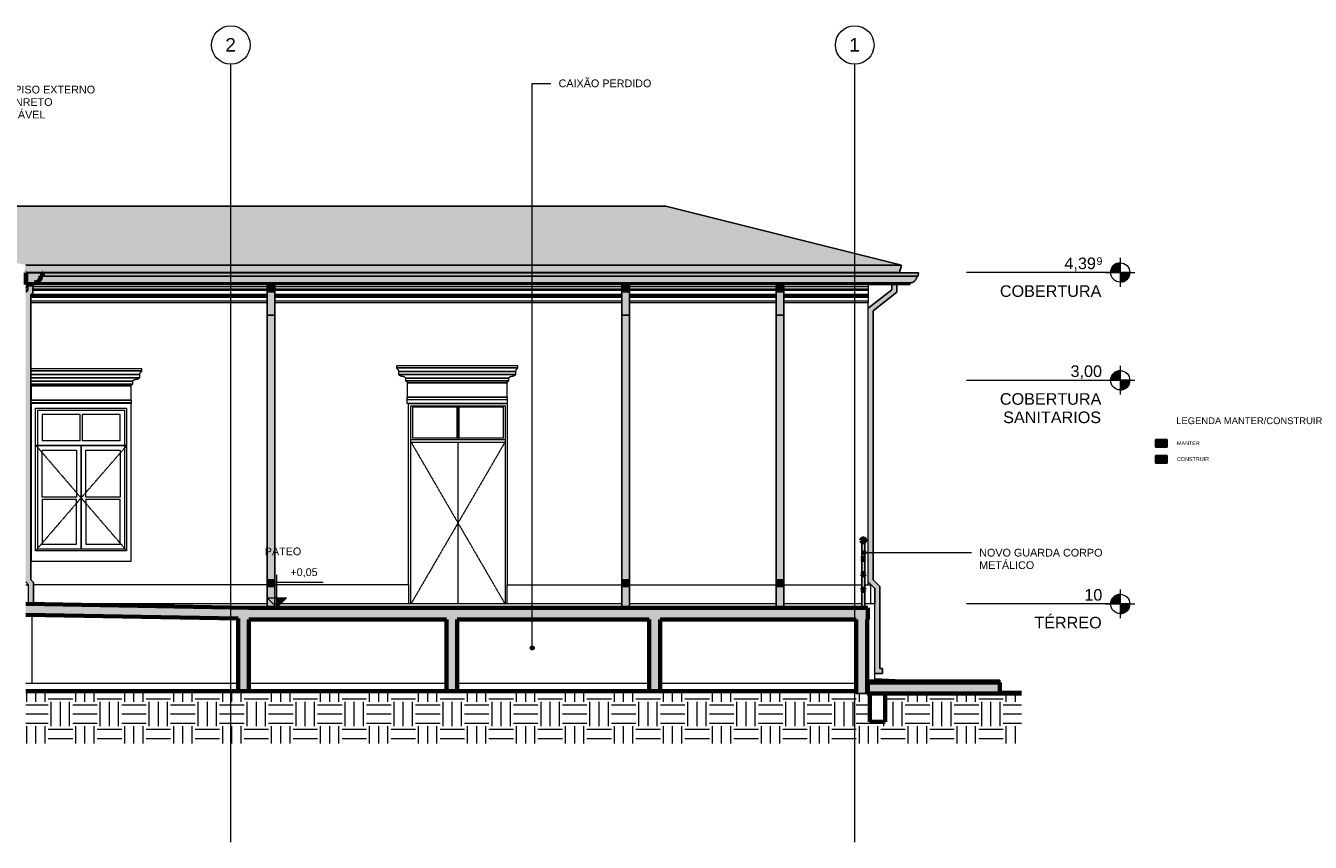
# Model space of a CAD drawing. Header units: millimetres. Extents: x -31894 to 53578, y -2162 to 8674.
# Tile 31 of 31: x 36921 to 53578, y -2061 to 8528. Entities that reach past the tile are written whole.
import ezdxf

# ---------------------------------------------------------------- set-up
doc = ezdxf.new("R2010")
doc.units = ezdxf.units.MM
doc.linetypes.add('_Tracejado pequeno', pattern=[2.25, 1.5, -0.75])
doc.linetypes.add('_Traço - ponto', pattern=[16, 12, -2, 0, -2])
for name, color, linetype, lineweight in [('A-DETL', 90, 'Continuous', 25), ('A-DETL-GENF', 92, 'Continuous', 25), ('A-DOOR', 31, 'Continuous', 18), ('A-DOOR-HDLN', 31, '_Tracejado pequeno', 18), ('A-FLOR', 192, 'Continuous', 18), ('A-FLOR-HRAL', 11, 'Continuous', 25), ('A-FLOR-LEVL', 51, 'Continuous', 9), ('A-FLOR-PATT', 8, 'Continuous', 25), ('A-GENM', 13, 'Continuous', 18), ('A-GLAZ', 151, 'Continuous', 18), ('A-GLAZ-CWMG', 51, 'Continuous', 18), ('A-GLAZ-HDLN', 1, '_Tracejado pequeno', 18), ('A-ROOF', 132, 'Continuous', 25), ('A-ROOF-MCUT', 132, 'Continuous', 25), ('A-ROOF-OTLN', 132, 'Continuous', 18), ('A-ROOF-PATT', 132, 'Continuous', 25), ('A-WALL', 113, 'Continuous', 18), ('A-WALL-PATT', 111, 'Continuous', 70), ('G-ANNO-DIMS', 111, 'Continuous', 9), ('G-ANNO-TEXT', 231, 'Continuous', 9), ('S-GRID', 1, 'Continuous', 9), ('S-GRID-IDEN', 1, 'Continuous', 9)]:
    doc.layers.add(name, color=color, linetype=linetype, lineweight=lineweight)
doc.styles.add('Arial', font='arial.ttf', dxfattribs={"height": 150})
doc.styles.add('Arial_1', font='arial.ttf', dxfattribs={"height": 97.483633})
doc.styles.add('Arial_2', font='arial.ttf', dxfattribs={"height": 175})
doc.styles.add('Arial_3', font='arial.ttf', dxfattribs={"height": 100})
doc.styles.add('Arial_4', font='arial.ttf', dxfattribs={"height": 50})
doc.styles.add('Arial_B', font='txt', dxfattribs={"height": 87.5})
pattern_1 = [(0, (31815.66, 3294.04), (317.5, 317.5), [317.5, -317.5]), (0, (31815.66, 3413.1), (317.5, 317.5), [317.5, -317.5]), (0, (31815.66, 3532.16), (317.5, 317.5), [317.5, -317.5]), (90, (31855.35, 3571.85), (-317.5, 317.5), [317.5, -317.5]), (90, (31974.4, 3571.85), (-317.5, 317.5), [317.5, -317.5]), (90, (32093.48, 3571.85), (-317.5, 317.5), [317.5, -317.5])]

# ---------------------------------------------------------------- blocks, each defined once
blk = doc.blocks.new('porta dupla - P01 - 1_28 x 2_60 m-4336729-CORTE B - MANTER _ CONSTRUIR')
at = {"layer": 'A-DOOR'}
for p, q in [((24141, 1030), (24141, 3600)), ((24141, 3600), (25361, 3600)), ((24161, 3580), (24161, 3180)), ((24741, 3580), (24161, 3580)), ((24741, 3180), (24741, 3580)), ((24751, 3600), (24751, 3160)), ((24751, 3600), (24751, 3160)), ((25341, 3580), (24761, 3580)), ((24761, 3580), (24761, 3180)), ((25341, 3180), (25341, 3580)), ((25361, 3600), (25361, 1030)), ((24741, 3180), (24161, 3180)), ((25341, 3180), (24761, 3180)), ((25361, 3160), (24141, 3160)), ((24141, 3130), (25361, 3130)), ((24751, 3130), (24751, 1030)), ((24751, 3130), (24751, 1030))]:
    blk.add_line(p, q, dxfattribs=at)
at = {"layer": 'A-DOOR-HDLN'}
for p, q in [((24141, 3130), (25361, 3130)), ((24141, 3130), (24751, 2080)), ((25361, 3130), (24751, 2080)), ((24751, 2080), (24141, 1030)), ((24751, 2080), (25361, 1030))]:
    blk.add_line(p, q, dxfattribs=at)
blk = doc.blocks.new('Window_CV - Window_CV - 1 divisão-4329170-CORTE B - MANTER _ CONSTRUIR')
at = {"layer": 'A-GLAZ'}
for p, q in [((20515, 3630), (19215, 3630)), ((19215, 3630), (19215, 1584)), ((19275, 1720), (19275, 3570)), ((19275, 3570), (20455, 3570)), ((19300, 3545), (19300, 1745)), ((19300, 3545), (20430, 3545)), ((20430, 1745), (20430, 3545)), ((20455, 3570), (20455, 1720)), ((20515, 1584), (20515, 3630)), ((19360, 3485), (19360, 3144)), ((19853, 3485), (19360, 3485)), ((19853, 3144), (19853, 3485)), ((19878, 3485), (19878, 3144)), ((20370, 3485), (19878, 3485)), ((20370, 3144), (20370, 3485)), ((19300, 3084), (20430, 3084)), ((19865, 3084), (19300, 3084)), ((19853, 3144), (19360, 3144)), ((19360, 2414), (19360, 3024)), ((19360, 3024), (19805, 3024)), ((19805, 3024), (19805, 2414)), ((19865, 3084), (19865, 1745)), ((19865, 1745), (19865, 3084)), ((20430, 3084), (19865, 3084)), ((20370, 3144), (19878, 3144)), ((19925, 2414), (19925, 3024)), ((19925, 3024), (20370, 3024)), ((20370, 3024), (20370, 2414)), ((19805, 2414), (19360, 2414)), ((19360, 2389), (19360, 1805)), ((19360, 2389), (19805, 2389)), ((19805, 1805), (19805, 2389)), ((20370, 2414), (19925, 2414)), ((19925, 2389), (20370, 2389)), ((19925, 2389), (19925, 1805)), ((20370, 1805), (20370, 2389)), ((20455, 1720), (19275, 1720)), ((19300, 1745), (20430, 1745)), ((19360, 1805), (19805, 1805)), ((19925, 1805), (20370, 1805)), ((19215, 1584), (20515, 1584))]:
    blk.add_line(p, q, dxfattribs=at)
at = {"layer": 'A-GLAZ-HDLN'}
for p, q in [((20455, 3084), (19281, 3084)), ((19865, 2405), (19281, 3084)), ((20455, 3084), (19865, 2405)), ((19275, 1720), (19865, 2405)), ((19865, 2405), (20455, 1720))]:
    blk.add_line(p, q, dxfattribs=at)
blk = doc.blocks.new('Rectangular Mullion - 6x12 cm 2-4082025-CORTE B - MANTER _ CONSTRUIR')
at = {"layer": 'A-GLAZ-CWMG'}
for p, q in [((18846, 5191), (18602, 5247)), ((19146, 5258), (19148, 5258)), ((19148, 5251), (19146, 5251)), ((19163, 5137), (19163, 5174)), ((19146, 5134), (19163, 5137))]:
    blk.add_line(p, q, dxfattribs=at)
blk = doc.blocks.new('Railing - 4 cm-V17-CORTE B - MANTER _ CONSTRUIR')
at = {"layer": 'A-FLOR-HRAL'}
h = blk.add_hatch(color=254, dxfattribs=at)
h.paths.add_polyline_path([(30006, 980), (30026, 980), (30026, 1830), (29986, 1830), (29986, 980), (30001, 980)], flags=0)
h.paths.add_polyline_path([(30006, 1200), (29995, 1204), (29991, 1215), (29996, 1226), (30006, 1230), (30016, 1226), (30021, 1215), (30016, 1204), (30007, 1201)], flags=0)
h.paths.add_polyline_path([(30006, 1400), (29995, 1404), (29991, 1415), (29996, 1426), (30006, 1430), (30016, 1426), (30021, 1415), (30016, 1404), (30008, 1401)], flags=0)
h.paths.add_polyline_path([(30006, 1600), (29995, 1604), (29991, 1615), (29996, 1626), (30006, 1630), (30016, 1626), (30021, 1615), (30016, 1604), (30009, 1602)], flags=0)
at = {"layer": 'A-FLOR-HRAL', "color": 5}
for p, q in [((29986, 980), (29986, 1830)), ((29986, 1830), (30026, 1830)), ((30026, 1830), (30026, 980))]:
    blk.add_line(p, q, dxfattribs=at)
blk = doc.blocks.new('Railing - Railing-3946303-CORTE B - MANTER _ CONSTRUIR')
at = {"layer": 'A-FLOR-HRAL'}
for points in [[(29998, 1831), (30014, 1831), (30026, 1840), (30031, 1855), (30026, 1870), (30014, 1879), (29998, 1879), (29986, 1870), (29981, 1855), (29986, 1840)], [(30006, 1600), (30016, 1604), (30021, 1615), (30016, 1626), (30006, 1630), (29995, 1626), (29991, 1615), (29995, 1604)], [(30006, 1400), (30016, 1404), (30021, 1415), (30016, 1426), (30006, 1430), (29995, 1426), (29991, 1415), (29995, 1404)], [(30006, 1200), (30016, 1204), (30021, 1215), (30016, 1226), (30006, 1230), (29995, 1226), (29991, 1215), (29995, 1204)]]:
    blk.add_hatch(color=173, dxfattribs=at).paths.add_polyline_path(points, flags=0)
at = {"layer": 'A-FLOR-HRAL', "color": 7, "lineweight": 70}
for centre, radius, start, end in [((30006, 1855), 25, 0, 180), ((30006, 1855), 25, 180, 0), ((30006, 1615), 15, 0, 180), ((30006, 1615), 15, 180, 0), ((30006, 1415), 15, 0, 180), ((30006, 1415), 15, 180, 0), ((30006, 1215), 15, 0, 180), ((30006, 1215), 15, 180, 0)]:
    blk.add_arc(centre, radius, start, end, dxfattribs=at)
blk.add_blockref('Railing - 4 cm-V17-CORTE B - MANTER _ CONSTRUIR', (0, 0))
blk = doc.blocks.new('ornamento esquadrias - ornamento esquadrias-V18-CORTE B - MANTER _ CONSTRUIR')
at = {"layer": 'A-GENM'}
for p, q in [((25526, 4119), (23956, 4119)), ((23956, 4119), (23956, 4094)), ((25526, 4094), (23956, 4094)), ((23956, 4094), (25526, 4094)), ((23981, 4044), (25501, 4044)), ((25501, 4044), (23981, 4044)), ((23981, 4044), (23981, 4004)), ((25501, 4004), (23981, 4004)), ((23981, 4004), (25501, 4004)), ((25501, 4004), (25501, 4044)), ((25526, 4094), (25526, 4119)), ((24071, 3957), (25411, 3957)), ((25411, 3957), (24071, 3957)), ((24071, 3957), (24071, 3922)), ((25411, 3922), (24071, 3922)), ((24071, 3922), (25411, 3922)), ((25391, 3899), (24091, 3899)), ((24091, 3899), (24091, 3713)), ((24091, 3899), (25391, 3899)), ((25391, 3713), (25391, 3899)), ((25411, 3922), (25411, 3957)), ((25391, 3713), (24091, 3713)), ((24091, 3713), (25391, 3713)), ((24091, 3683), (24091, 3713)), ((24091, 3683), (25391, 3683)), ((24091, 3630), (24091, 3683)), ((24091, 3683), (25391, 3683)), ((25391, 3713), (25391, 3683)), ((25391, 3683), (25391, 3630)), ((25391, 3630), (24091, 3630))]:
    blk.add_line(p, q, dxfattribs=at)
for points, knots in [([(23975, 4067), (23973, 4069), (23971, 4071), (23968, 4075), (23967, 4077), (23965, 4078), (23964, 4080), (23963, 4082), (23962, 4083), (23961, 4085), (23960, 4087), (23959, 4088), (23958, 4090), (23957, 4092), (23957, 4093), (23957, 4094), (23956, 4094), (23956, 4094)], [0, 0, 0, 0, 0.142857, 0.214286, 0.285714, 0.321429, 0.357143, 0.428571, 0.464286, 0.5, 0.571429, 0.625, 0.678571, 0.785714, 0.839286, 0.892857, 1, 1, 1, 1]), ([(23981, 4044), (23981, 4044), (23982, 4044), (23982, 4046), (23983, 4048), (23984, 4052), (23984, 4055), (23983, 4058), (23982, 4059), (23982, 4060), (23981, 4062), (23980, 4063), (23978, 4065), (23976, 4066), (23975, 4067)], [0, 0, 0, 0, 0.125, 0.25, 0.375, 0.5, 0.625, 0.6875, 0.71875, 0.75, 0.8125, 0.84375, 0.875, 1, 1, 1, 1]), ([(23981, 4004), (23983, 4003), (23987, 4000), (23991, 3997), (23995, 3995), (24000, 3992), (24004, 3990), (24008, 3988), (24013, 3987), (24021, 3984), (24029, 3982), (24034, 3982)], [-1, -1, -1, -1, -0.875, -0.75, -0.6875, -0.625, -0.5, -0.4375, -0.375, -0.25, 0, 0, 0, 0]), ([(25448, 3982), (25453, 3982), (25461, 3984), (25469, 3987), (25474, 3988), (25477, 3990), (25480, 3991), (25484, 3993), (25487, 3995), (25491, 3997), (25496, 4000), (25499, 4003), (25501, 4004)], [-1, -1, -1, -1, -0.75, -0.625, -0.5625, -0.5, -0.4375, -0.375, -0.3125, -0.25, -0.125, 0, 0, 0, 0]), ([(25507, 4067), (25506, 4067), (25505, 4066), (25503, 4064), (25502, 4063), (25501, 4061), (25500, 4060), (25499, 4058), (25499, 4055), (25498, 4050), (25500, 4046), (25501, 4044), (25501, 4044), (25501, 4044)], [0, 0, 0, 0, 0.0625, 0.125, 0.1875, 0.21875, 0.25, 0.3125, 0.375, 0.5, 0.75, 0.875, 1, 1, 1, 1]), ([(25526, 4094), (25526, 4094), (25526, 4093), (25525, 4092), (25524, 4091), (25523, 4089), (25522, 4087), (25521, 4085), (25520, 4083), (25519, 4081), (25517, 4079), (25516, 4077), (25515, 4076), (25514, 4075), (25512, 4073), (25510, 4070), (25508, 4068), (25507, 4067)], [0, 0, 0, 0, 0.142857, 0.214286, 0.285714, 0.357143, 0.428571, 0.5, 0.535714, 0.571429, 0.678571, 0.705357, 0.732143, 0.785714, 0.839286, 0.892857, 1, 1, 1, 1]), ([(24034, 3982), (24036, 3982), (24040, 3982), (24046, 3981), (24049, 3980), (24051, 3979), (24053, 3978), (24055, 3977), (24057, 3976), (24058, 3975), (24060, 3973), (24061, 3972), (24063, 3971), (24064, 3969), (24066, 3967), (24069, 3963), (24070, 3960), (24071, 3957)], [-1, -1, -1, -1, -0.833333, -0.75, -0.666667, -0.625, -0.583333, -0.541667, -0.5, -0.458333, -0.416667, -0.375, -0.333333, -0.291667, -0.25, -0.166667, 0, 0, 0, 0]), ([(24071, 3922), (24072, 3922), (24074, 3922), (24075, 3921), (24077, 3920), (24078, 3920), (24079, 3919), (24080, 3918), (24081, 3918), (24082, 3917), (24082, 3917), (24083, 3916), (24084, 3915), (24085, 3914), (24086, 3913), (24087, 3912), (24087, 3911), (24088, 3910), (24089, 3908), (24089, 3907), (24091, 3904), (24091, 3901), (24091, 3899)], [-1, -1, -1, -1, -0.916667, -0.875, -0.833333, -0.791667, -0.75, -0.708333, -0.666667, -0.645833, -0.625, -0.583333, -0.541667, -0.5, -0.458333, -0.416667, -0.375, -0.333333, -0.291667, -0.25, -0.166667, 0, 0, 0, 0]), ([(25391, 3899), (25391, 3901), (25392, 3904), (25393, 3907), (25394, 3909), (25395, 3911), (25396, 3912), (25396, 3913), (25397, 3914), (25398, 3915), (25399, 3916), (25400, 3917), (25401, 3918), (25402, 3918), (25403, 3919), (25404, 3920), (25406, 3920), (25407, 3921), (25409, 3922), (25410, 3922), (25411, 3922)], [-1, -1, -1, -1, -0.833333, -0.75, -0.666667, -0.625, -0.583333, -0.541667, -0.5, -0.458333, -0.416667, -0.375, -0.333333, -0.291667, -0.25, -0.208333, -0.166667, -0.125, -0.083333, 0, 0, 0, 0]), ([(25411, 3957), (25412, 3960), (25414, 3963), (25417, 3968), (25419, 3970), (25421, 3972), (25422, 3973), (25424, 3975), (25426, 3976), (25427, 3977), (25429, 3978), (25431, 3979), (25433, 3979), (25435, 3980), (25437, 3981), (25442, 3982), (25446, 3982), (25448, 3982)], [-1, -1, -1, -1, -0.833333, -0.75, -0.666667, -0.625, -0.583333, -0.541667, -0.5, -0.458333, -0.416667, -0.375, -0.333333, -0.291667, -0.25, -0.166667, 0, 0, 0, 0])]:
    blk.add_open_spline(points, degree=3, knots=knots, dxfattribs=at)
blk = doc.blocks.new('ornamento esquadrias - ornamento esquadrias-V19-CORTE B - MANTER _ CONSTRUIR')
at = {"layer": 'A-GENM'}
for p, q in [((20650, 4079), (19211, 4079)), ((20650, 4054), (19211, 4054)), ((19211, 4054), (20650, 4054)), ((19211, 4004), (20625, 4004)), ((20625, 4004), (19211, 4004)), ((20625, 3964), (20625, 4004)), ((20650, 4054), (20650, 4079)), ((20625, 3964), (19211, 3964)), ((19211, 3964), (20625, 3964)), ((19211, 3917), (20535, 3917)), ((20535, 3917), (19211, 3917)), ((20535, 3882), (19211, 3882)), ((19211, 3882), (20535, 3882)), ((20515, 3859), (19215, 3859)), ((19215, 3859), (19215, 3673)), ((19215, 3859), (20515, 3859)), ((20515, 3673), (20515, 3859)), ((20535, 3882), (20535, 3917)), ((20515, 3673), (19215, 3673)), ((19215, 3673), (20515, 3673)), ((19215, 3643), (19215, 3673)), ((20515, 3673), (20515, 3643)), ((19215, 3643), (20515, 3643)), ((19215, 3630), (19215, 3643)), ((19215, 3643), (20515, 3643)), ((20515, 3643), (20515, 3630))]:
    blk.add_line(p, q, dxfattribs=at)
for points, knots in [([(20632, 4027), (20631, 4027), (20629, 4026), (20628, 4024), (20626, 4023), (20625, 4021), (20625, 4020), (20624, 4018), (20623, 4015), (20623, 4010), (20624, 4006), (20625, 4004), (20625, 4004), (20625, 4004)], [0, 0, 0, 0, 0.0625, 0.125, 0.1875, 0.21875, 0.25, 0.3125, 0.375, 0.5, 0.75, 0.875, 1, 1, 1, 1]), ([(20650, 4054), (20650, 4054), (20650, 4053), (20649, 4052), (20649, 4051), (20648, 4049), (20647, 4047), (20645, 4045), (20644, 4043), (20643, 4041), (20642, 4039), (20640, 4037), (20639, 4036), (20638, 4035), (20637, 4033), (20634, 4030), (20633, 4028), (20632, 4027)], [0, 0, 0, 0, 0.142857, 0.214286, 0.285714, 0.357143, 0.428571, 0.5, 0.535714, 0.571429, 0.678571, 0.705357, 0.732143, 0.785714, 0.839286, 0.892857, 1, 1, 1, 1]), ([(19211, 3872), (19211, 3871), (19212, 3871), (19212, 3870), (19213, 3868), (19214, 3867), (19215, 3864), (19215, 3861), (19215, 3859)], [-0.4068733, -0.4068733, -0.4068733, -0.4068733, -0.375, -0.3333333, -0.2916667, -0.25, -0.1666667, 0, 0, 0, 0]), ([(20515, 3859), (20516, 3861), (20516, 3864), (20517, 3867), (20518, 3869), (20519, 3871), (20520, 3872), (20521, 3873), (20522, 3874), (20522, 3875), (20523, 3876), (20524, 3877), (20525, 3878), (20527, 3878), (20528, 3879), (20529, 3880), (20530, 3880), (20531, 3881), (20533, 3882), (20534, 3882), (20535, 3882)], [-1, -1, -1, -1, -0.833333, -0.75, -0.666667, -0.625, -0.583333, -0.541667, -0.5, -0.458333, -0.416667, -0.375, -0.333333, -0.291667, -0.25, -0.208333, -0.166667, -0.125, -0.083333, 0, 0, 0, 0]), ([(20535, 3917), (20536, 3920), (20538, 3923), (20541, 3928), (20543, 3930), (20545, 3932), (20547, 3933), (20548, 3935), (20550, 3936), (20552, 3937), (20553, 3938), (20555, 3939), (20557, 3939), (20559, 3940), (20562, 3941), (20566, 3942), (20570, 3942), (20573, 3942)], [-1, -1, -1, -1, -0.833333, -0.75, -0.666667, -0.625, -0.583333, -0.541667, -0.5, -0.458333, -0.416667, -0.375, -0.333333, -0.291667, -0.25, -0.166667, 0, 0, 0, 0]), ([(20573, 3942), (20578, 3942), (20585, 3944), (20593, 3947), (20598, 3948), (20601, 3950), (20605, 3951), (20608, 3953), (20611, 3955), (20615, 3957), (20620, 3960), (20624, 3963), (20625, 3964)], [-1, -1, -1, -1, -0.75, -0.625, -0.5625, -0.5, -0.4375, -0.375, -0.3125, -0.25, -0.125, 0, 0, 0, 0])]:
    blk.add_open_spline(points, degree=3, knots=knots, dxfattribs=at)
blk = doc.blocks.new('Generic Models 1 - Generic Models 24-4258923-CORTE B - MANTER _ CONSTRUIR')
at = {"layer": 'A-GENM', "lineweight": 25}
for points in [[(19231, 1030), (19246, 1030), (19246, 1307), (19211, 1342), (19211, 5039), (19240, 5062), (19240, 5174), (19175, 5174), (19175, 5093), (19146, 5071), (19146, 1315), (19181, 1280), (19181, 1030)], [(22377, 5078), (22377, 5078), (22377, 5174), (22277, 5174), (22277, 5078), (22304, 5078)], [(26929, 5078), (26977, 5078), (26977, 5174), (26877, 5174), (26877, 5078)], [(28879, 5078), (28977, 5078), (28977, 5174), (28877, 5174), (28877, 5078)], [(30156, 130), (30256, 130), (30256, 195), (30221, 195), (30221, 1257), (30136, 1342), (30136, 4833), (30440, 5072), (30440, 5174), (30375, 5174), (30375, 5104), (30071, 4864), (30071, 1315), (30156, 1230), (30156, 307)], [(22377, 4774), (22377, 5078), (22277, 5078), (22277, 4774)], [(26977, 4774), (26977, 5078), (26877, 5078), (26877, 4774)], [(28977, 4774), (28977, 5078), (28877, 5078), (28877, 4774), (28879, 4774)], [(22377, 1342), (22377, 4774), (22277, 4774), (22277, 1342)], [(26977, 1342), (26977, 4774), (26877, 4774), (26877, 1342)], [(28977, 1342), (28977, 4774), (28877, 4774), (28877, 1342)], [(22377, 1257), (22377, 1342), (22277, 1342), (22277, 1257)], [(26977, 1257), (26977, 1342), (26877, 1342), (26877, 1257)], [(28977, 1257), (28977, 1342), (28877, 1342), (28877, 1257)], [(22377, 980), (22377, 1257), (22277, 1257), (22277, 980)], [(26977, 980), (26977, 1257), (26877, 1257), (26877, 980)], [(28977, 980), (28977, 1257), (28877, 1257), (28877, 980)]]:
    blk.add_hatch(color=254, dxfattribs=at).paths.add_polyline_path(points, flags=0)
at = {"layer": 'A-GENM', "color": 5, "lineweight": 25}
for p, q in [((19175, 5093), (19175, 5174)), ((19240, 5174), (19240, 5062)), ((22277, 5078), (22277, 5174)), ((22377, 5078), (22377, 5174)), ((26877, 5078), (26877, 5174)), ((26977, 5078), (26977, 5174)), ((28877, 5078), (28877, 5174)), ((28977, 5078), (28977, 5174)), ((30375, 5174), (30375, 5104)), ((30440, 5072), (30440, 5174)), ((19146, 5071), (19175, 5093)), ((19240, 5062), (19211, 5039)), ((19211, 1342), (19211, 5039)), ((22277, 5078), (22377, 5078)), ((22277, 4774), (22277, 5078)), ((22377, 5078), (22377, 4774)), ((26877, 5078), (26977, 5078)), ((26877, 4774), (26877, 5078)), ((26977, 5078), (26977, 4774)), ((28877, 5078), (28977, 5078)), ((28877, 4774), (28877, 5078)), ((28977, 5078), (28977, 4774)), ((30375, 5104), (30071, 4864)), ((30136, 4833), (30440, 5072)), ((30136, 1342), (30136, 4833)), ((22277, 4774), (22377, 4774)), ((22277, 1342), (22277, 4774)), ((22377, 4774), (22377, 1342)), ((26877, 4774), (26977, 4774)), ((26877, 1342), (26877, 4774)), ((26977, 4774), (26977, 1342)), ((28877, 4774), (28977, 4774)), ((28877, 1342), (28877, 4774)), ((28977, 4774), (28977, 1342)), ((19246, 1307), (19211, 1342)), ((22277, 1342), (22377, 1342)), ((22277, 1257), (22277, 1342)), ((22377, 1342), (22377, 1257)), ((26877, 1342), (26977, 1342)), ((26877, 1257), (26877, 1342)), ((26977, 1342), (26977, 1257)), ((28877, 1342), (28977, 1342)), ((28877, 1257), (28877, 1342)), ((28977, 1342), (28977, 1257)), ((30221, 1257), (30136, 1342)), ((19146, 1315), (19181, 1280)), ((19246, 1030), (19246, 1307)), ((22277, 1257), (22377, 1257)), ((22277, 980), (22277, 1257)), ((22377, 1257), (22377, 980)), ((26877, 1257), (26977, 1257)), ((26877, 980), (26877, 1257)), ((26977, 1257), (26977, 980)), ((28877, 1257), (28977, 1257)), ((28877, 980), (28877, 1257)), ((28977, 1257), (28977, 980)), ((30071, 1315), (30156, 1230)), ((30156, 1230), (30156, 1030)), ((30221, 195), (30221, 1257)), ((19246, 1030), (19231, 1030)), ((30256, 195), (30221, 195)), ((30256, 195), (30256, 130)), ((30156, 130), (30256, 130))]:
    blk.add_line(p, q, dxfattribs=at)
blk = doc.blocks.new('ORNAMENTO SUPERIOR - ORNAMENTO SUPERIOR-4323885-CORTE B - MANTER _ CONSTRUIR')
at = {"layer": 'A-GENM'}
for p, q in [((19146, 5287), (19148, 5287)), ((19146, 5282), (19148, 5282)), ((19146, 5277), (19148, 5277)), ((19146, 5267), (19148, 5267)), ((19146, 5262), (19148, 5262)), ((30071, 5329), (30071, 5323)), ((30071, 5174), (30071, 5147)), ((19146, 5117), (19175, 5117)), ((19146, 5107), (19175, 5107)), ((19146, 5097), (19175, 5097)), ((19163, 5147), (19175, 5147)), ((19211, 5032), (22277, 5032)), ((19211, 5024), (22277, 5024)), ((19211, 5009), (22277, 5009)), ((19214, 5042), (22277, 5042)), ((19220, 5047), (22277, 5047)), ((19240, 5147), (22277, 5147)), ((19240, 5117), (22277, 5117)), ((19240, 5107), (22277, 5107)), ((19240, 5097), (22277, 5097)), ((22377, 5147), (26877, 5147)), ((22377, 5117), (26877, 5117)), ((22377, 5107), (26877, 5107)), ((22377, 5097), (26877, 5097)), ((22377, 5047), (26877, 5047)), ((22377, 5042), (26877, 5042)), ((22377, 5032), (26877, 5032)), ((22377, 5024), (26877, 5024)), ((22377, 5009), (26877, 5009)), ((26977, 5147), (28877, 5147)), ((26977, 5117), (28877, 5117)), ((26977, 5107), (28877, 5107)), ((26977, 5097), (28877, 5097)), ((26977, 5047), (28877, 5047)), ((26977, 5042), (28877, 5042)), ((26977, 5032), (28877, 5032)), ((26977, 5024), (28877, 5024)), ((26977, 5009), (28877, 5009)), ((28977, 5147), (30071, 5147)), ((28977, 5117), (30071, 5117)), ((28977, 5107), (30071, 5107)), ((28977, 5097), (30071, 5097)), ((28977, 5047), (30071, 5047)), ((28977, 5042), (30071, 5042)), ((28977, 5032), (30071, 5032)), ((28977, 5024), (30071, 5024)), ((28977, 5009), (30071, 5009)), ((30071, 5147), (30071, 5117)), ((30071, 5117), (30071, 5107)), ((30071, 5107), (30071, 5097)), ((30071, 5097), (30071, 5047)), ((30071, 5047), (30071, 5042)), ((30071, 5042), (30071, 5032)), ((30071, 5032), (30071, 5024)), ((30071, 5024), (30071, 5009)), ((30071, 5009), (30071, 4959)), ((19211, 4959), (22277, 4959)), ((19211, 4939), (22277, 4939)), ((22377, 4959), (26877, 4959)), ((22377, 4939), (26877, 4939)), ((26977, 4959), (28877, 4959)), ((26977, 4939), (28877, 4939)), ((28977, 4959), (30071, 4959)), ((28977, 4939), (30071, 4939)), ((30071, 4959), (30071, 4939))]:
    blk.add_line(p, q, dxfattribs=at)
blk = doc.blocks.new('Embasamento - Embasamento-4325691-CORTE B - MANTER _ CONSTRUIR')
at = {"layer": 'A-GENM'}
for p, q in [((19146, 1280), (19181, 1280)), ((19181, 1030), (19181, 1280)), ((22277, 1280), (19246, 1280)), ((24111, 1280), (22377, 1280)), ((24111, 1280), (24111, 1030)), ((25391, 1030), (25391, 1280)), ((25391, 1280), (26877, 1280)), ((26977, 1280), (28877, 1280)), ((28977, 1280), (29986, 1280)), ((30026, 1280), (30106, 1280)), ((30106, 1030), (30106, 1280)), ((19181, 1030), (19231, 1030)), ((19231, 1029), (19231, 1030)), ((22277, 1030), (19246, 1030)), ((26877, 1030), (22377, 1030)), ((28877, 1030), (26977, 1030)), ((29986, 1030), (28977, 1030)), ((30156, 1030), (30026, 1030)), ((30156, 40), (30156, 1030)), ((19231, 0), (19231, 889)), ((19231, 0), (19146, 0)), ((21901, 0), (19231, 0)), ((24601, 0), (22041, 0)), ((27231, 0), (24741, 0)), ((29916, 0), (27371, 0))]:
    blk.add_line(p, q, dxfattribs=at)
blk = doc.blocks.new('Level - M_Level Head ABNT-2835562-CORTE B - MANTER _ CONSTRUIR')
at = {"layer": 'A-FLOR-LEVL'}
h = blk.add_hatch(color=256, dxfattribs=at)
edge = h.paths.add_edge_path(flags=0)
edge.add_line((33338, 1030), (33213, 1030))
edge.add_arc((33338, 1030), 125, 90, 180, ccw=False)
edge.add_line((33338, 1155), (33338, 1030))
h = blk.add_hatch(color=256, dxfattribs=at)
edge = h.paths.add_edge_path(flags=0)
edge.add_arc((33338, 1030), 125, -90, 0, ccw=False)
edge.add_line((33338, 905), (33338, 1030))
edge.add_line((33338, 1030), (33463, 1030))
for p, q in [((33338, 1219), (33338, 844)), ((33145, 1030), (33526, 1030)), ((33213, 1030), (33338, 1030)), ((33338, 1030), (33338, 1155)), ((33463, 1030), (33338, 1030)), ((33338, 1030), (33338, 905))]:
    blk.add_line(p, q, dxfattribs=at)
blk.add_circle((33338, 1030), 125, dxfattribs=at)
for start, end in [(90, 180), (270, 0)]:
    blk.add_arc((33338, 1030), 125, start, end, dxfattribs=at)
blk = doc.blocks.new('Grid - Head Grid-11506-CORTE B - MANTER _ CONSTRUIR')
at = {"layer": 'S-GRID-IDEN'}
blk.add_circle((29896, 8278), 250, dxfattribs=at)
blk = doc.blocks.new('Spot Elevations - Spot elevation - Corte-10531-CORTE B - MANTER _ CONSTRUIR')
at = {"layer": 'G-ANNO-DIMS'}
blk.add_hatch(color=256, dxfattribs=at).paths.add_polyline_path([(14250, 1158), (14125, 1033), (14125, 1158)], flags=0)
for p, q in [((14724, 1358), (14024, 1358)), ((14125, 1158), (14125, 1458)), ((14000, 1158), (14250, 1158)), ((14125, 1033), (14000, 1158)), ((14000, 1158), (14250, 1158)), ((14250, 1158), (14125, 1033)), ((14125, 1033), (14125, 1158)), ((14125, 1158), (14125, 1033))]:
    blk.add_line(p, q, dxfattribs=at)

msp = doc.modelspace()

# ---------------------------------------------------------------- hatches: boundary and pattern name
at = {"layer": 'A-DETL-GENF'}
for color, points in [(9, [(51722.397, 3062.011), (51722.397, 3162.011), (51572.397, 3162.011), (51572.397, 3062.011)]), (5, [(51722.397, 2856.691), (51722.397, 2956.691), (51572.397, 2956.691), (51572.397, 2856.691)])]:
    msp.add_hatch(color=color, dxfattribs=at).paths.add_polyline_path(points, flags=0)
at = {"layer": 'A-FLOR'}
for points in [[(47841.049, -100), (47841.049, 40), (47831.049, 40), (47831.049, -100)], [(47931.361, 40), (48286.026, 40), (47931.361, 58.373)]]:
    msp.add_hatch(color=9, dxfattribs=at).paths.add_polyline_path(points, flags=0)
at = {"layer": 'A-FLOR-PATT', "lineweight": 18}
for points in [[(39816.361, 839.979), (39816.361, 980), (36921.049, 1030), (36921.049, 889.979), (39676.361, 842.397)], [(46365.613, 960), (47841.049, 960), (47841.049, 980), (39816.361, 980), (39816.361, 960), (45209.552, 960)], [(45209.552, 830), (47841.049, 830), (47841.049, 960), (39816.361, 960), (39816.361, 830), (45146.361, 830)], [(49551.049, -129.959), (49551.049, 10.148), (47841.049, 10.148), (47841.049, -129.959), (48677.734, -129.959)]]:
    msp.add_hatch(color=171, dxfattribs=at).paths.add_polyline_path(points, flags=0)
at = {"layer": 'A-FLOR-PATT'}
msp.add_hatch(color=9, dxfattribs=at).paths.add_polyline_path([(48677.734, 10.148), (49551.049, 10.148), (49551.049, 40), (47841.049, 40), (47841.049, 10.148), (48099.704, 10.148)], flags=0)
at = {"layer": 'A-FLOR-PATT', "lineweight": 18}
h = msp.add_hatch(dxfattribs=at)
h.set_pattern_fill('FP_5', color=256, style=0, pattern_type=2)
h.set_pattern_definition(pattern_1)
h.paths.add_polyline_path([(42897.43, -781.587), (47691.049, -781.587), (47691.049, -100), (36921.361, -100), (36921.361, -781.587), (40877.486, -781.587)], flags=0)
h = msp.add_hatch(dxfattribs=at)
h.set_pattern_fill('FP_5', color=256, style=0, pattern_type=2)
h.set_pattern_definition(pattern_1)
h.paths.add_polyline_path([(48002.75, -781.587), (49833.795, -781.587), (49833.795, -129.852), (48066.361, -129.852), (48066.361, -500), (47866.361, -500), (47866.361, -129.852), (47691.049, -129.852), (47691.049, -781.587), (48001.525, -781.587)], flags=0)
at = {"layer": 'A-ROOF'}
msp.add_hatch(color=9, dxfattribs=at).paths.add_polyline_path([(36900.424, 5328.7), (48251.9, 5328.7), (48276.026, 5425.206), (36921.361, 5425.206), (36903.322, 5342.058)], flags=0)
at = {"layer": 'A-ROOF-OTLN'}
h = msp.add_hatch(color=9, dxfattribs=at)
h.paths.add_polyline_path([(37027.098, 5178.798), (37030.59, 5198.603), (37057.261, 5201.698), (37081.434, 5213.384), (37100.426, 5232.363), (37112.169, 5256.881), (37115.241, 5283.198), (37135.255, 5286.726), (37138.394, 5322.609), (36927.795, 5322.738), (36927.795, 5178.798), (36972.618, 5178.798)], flags=0)
h.paths.add_polyline_path([(37034.766, 5193.494), (37057.261, 5196.554), (37056.907, 5197), (37044.872, 5195.094)], flags=0)
h.paths.add_polyline_path([(37066.519, 5200.387), (37078.879, 5205.977), (37081.434, 5207.984), (37075.479, 5204.951)], flags=0)
h.paths.add_polyline_path([(37088.859, 5213.631), (37095.262, 5218.541), (37100.176, 5224.941), (37093.772, 5218.541)], flags=0)
h.paths.add_polyline_path([(37105.735, 5232.18), (37108.863, 5236.253), (37113.433, 5247.273), (37105.828, 5232.363)], flags=0)
h.paths.add_polyline_path([(37116.459, 5254.568), (37117.419, 5256.881), (37117.126, 5258.762), (37116.771, 5256.529)], flags=0)
for points in [[(48099.704, 5173.798), (48385.958, 5173.798), (48389.431, 5193.494), (37034.766, 5193.494), (37031.293, 5173.798), (47955.196, 5173.798)], [(41958.131, 5193.494), (48389.431, 5193.494), (48411.572, 5196.408), (48433.543, 5205.977), (48449.926, 5218.541), (48463.528, 5236.253), (48472.084, 5256.881), (48475.011, 5279.021), (37120.346, 5279.021), (37117.126, 5256.175), (37108.863, 5236.253), (37105.735, 5232.18), (37103.983, 5228.746), (37100.176, 5224.941), (37095.262, 5218.541), (37088.611, 5213.384), (37085.052, 5209.826), (37081.434, 5207.937), (37077.541, 5204.951), (37056.907, 5196.408), (37034.766, 5193.494), (41885.877, 5193.494)], [(37120.346, 5279.021), (48475.011, 5279.021), (48494.566, 5282.469), (37139.901, 5282.469), (37135.255, 5281.649)], [(48099.704, 5282.469), (48494.566, 5282.469), (48498.04, 5322.173), (37143.375, 5322.173), (37139.901, 5282.469), (47521.674, 5282.469)]]:
    msp.add_hatch(color=9, dxfattribs=at).paths.add_polyline_path(points, flags=0)
at = {"layer": 'A-ROOF-PATT'}
msp.add_hatch(color=9, dxfattribs=at).paths.add_polyline_path([(40874.324, 5425.206), (48276.026, 5425.206), (45220.062, 6189.197), (33886.13, 6189.197), (33736.385, 6157.751), (36921.361, 5425.206), (40585.309, 5425.206)], flags=0)
at = {"layer": 'A-ROOF-PATT', "lineweight": 18}
h = msp.add_hatch(color=171, dxfattribs=at)
h.paths.add_polyline_path([(24876.769, 5173.653), (24985.267, 5173.653), (24988.74, 5193.349), (25015.176, 5197.534), (25039.026, 5209.681), (25057.957, 5228.6), (25070.119, 5252.443), (25074.321, 5278.876), (25093.875, 5282.324), (25097.349, 5322.028), (25092.368, 5322.464), (25089.229, 5286.581), (25069.215, 5283.052), (25066.102, 5256.384), (25054.4, 5232.218), (25035.408, 5213.238), (25011.235, 5201.552), (24984.564, 5198.457), (24981.072, 5178.653), (24881.769, 5178.653), (24881.769, 5322.593), (24876.769, 5322.593), (24876.769, 5205.977)], flags=0)
h.paths.add_polyline_path([(30245.954, 5173.653), (30245.954, 5322.593), (30240.954, 5322.593), (30240.954, 5178.653), (30141.651, 5178.653), (30138.159, 5198.457), (30111.488, 5201.552), (30087.315, 5213.238), (30068.322, 5232.218), (30056.62, 5256.384), (30053.508, 5283.052), (30033.494, 5286.581), (30030.355, 5322.464), (30025.374, 5322.028), (30028.847, 5282.324), (30048.402, 5278.876), (30052.604, 5252.443), (30064.765, 5228.6), (30083.697, 5209.681), (30108.507, 5197.382), (30133.982, 5193.349), (30137.455, 5173.653), (30180.761, 5173.653)], flags=0)
h.paths.add_polyline_path([(36922.795, 5173.798), (37031.293, 5173.798), (37034.766, 5193.494), (37061.202, 5197.679), (37085.052, 5209.826), (37103.983, 5228.746), (37116.144, 5252.588), (37120.346, 5279.021), (37139.901, 5282.469), (37143.375, 5322.173), (37138.394, 5322.609), (37135.255, 5286.726), (37115.241, 5283.198), (37112.128, 5256.529), (37100.426, 5232.363), (37081.434, 5213.384), (37057.261, 5201.698), (37030.59, 5198.603), (37027.098, 5178.798), (36927.795, 5178.798), (36927.795, 5322.738), (36922.795, 5322.738), (36922.795, 5205.977)], flags=0)
at = {"layer": 'A-WALL-PATT', "lineweight": 18}
for points in [[(39816.361, -100), (39816.361, 839.979), (39676.361, 842.397), (39676.361, -100)], [(42516.361, -100), (42516.361, 830), (42376.361, 830), (42376.361, -100)], [(45146.361, -100), (45146.361, 830), (45006.361, 830), (45006.361, -100)], [(47831.049, -129.852), (47831.049, 830), (47691.049, 830), (47691.049, -129.852), (47810.689, -129.852)]]:
    msp.add_hatch(color=171, dxfattribs=at).paths.add_polyline_path(points, flags=0)
at = {"layer": 'G-ANNO-TEXT'}
h = msp.add_hatch(color=250, dxfattribs=at)
edge = h.paths.add_edge_path(flags=0)
edge.add_arc((47792.48, 1695.238), 25, 0, 360)
h = msp.add_hatch(color=250, dxfattribs=at)
edge = h.paths.add_edge_path(flags=0)
edge.add_arc((43489.626, 459.607), 25, 0, 360)

# ---------------------------------------------------------------- linework, layer by layer
at = {"layer": 'A-DETL'}
for p, q in [((51722.397, 3162.011), (51572.397, 3162.011)), ((51572.397, 3162.011), (51572.397, 3062.011)), ((51572.397, 3062.011), (51722.397, 3062.011)), ((51722.397, 3062.011), (51722.397, 3162.011)), ((51722.397, 2956.691), (51572.397, 2956.691)), ((51572.397, 2956.691), (51572.397, 2856.691)), ((51572.397, 2856.691), (51722.397, 2856.691)), ((51722.397, 2856.691), (51722.397, 2956.691))]:
    msp.add_line(p, q, dxfattribs=at)
at = {"layer": 'A-FLOR', "color": 7, "lineweight": 70}
for p, q in [((39816.361, 980), (36921.049, 1030)), ((36921.049, 889.979), (39676.361, 842.397)), ((47841.049, 980), (39816.361, 980)), ((47841.049, 830), (47841.049, 980)), ((39816.361, 830), (42376.361, 830)), ((42516.361, 830), (45006.361, 830)), ((45146.361, 830), (47691.049, 830)), ((47831.049, 830), (47841.049, 830)), ((49551.049, 10.148), (47841.049, 10.148)), ((47841.049, 10.148), (47841.049, -129.959)), ((49551.049, -129.959), (49551.049, 10.148)), ((47841.049, -129.959), (49551.049, -129.959))]:
    msp.add_line(p, q, dxfattribs=at)
at = {"layer": 'A-FLOR', "color": 5, "lineweight": 25}
for p, q in [((49551.049, 40), (47831.049, 40)), ((47841.049, 40), (47841.049, 10.148)), ((47931.361, 58.373), (48286.026, 40)), ((49551.049, 10.148), (49551.049, 40)), ((47841.049, -100), (47831.049, -100))]:
    msp.add_line(p, q, dxfattribs=at)
at = {"layer": 'A-FLOR', "lineweight": 70}
for p, q in [((47691.049, -100), (36921.361, -100)), ((47691.049, -129.852), (47691.049, -100)), ((47866.361, -129.852), (47831.049, -129.852)), ((47866.361, -500), (47866.361, -129.852)), ((49833.795, -129.852), (48066.361, -129.852)), ((48066.361, -129.852), (48066.361, -500)), ((48066.361, -500), (47866.361, -500))]:
    msp.add_line(p, q, dxfattribs=at)
at = {"layer": 'A-FLOR'}
msp.add_line((49551.049, -100), (49833.795, -100), dxfattribs=at)
at = {"layer": 'A-FLOR-LEVL'}
for p, q in [((51113.142, 5328.7), (49120.386, 5328.7)), ((49120.386, 3930), (51113.142, 3930)), ((51113.142, 1030), (49120.386, 1030))]:
    msp.add_line(p, q, dxfattribs=at)
at = {"layer": 'A-ROOF', "color": 5}
for p, q in [((45220.062, 6189.197), (33886.13, 6189.197)), ((45220.062, 6189.197), (48276.026, 5425.206)), ((36921.361, 5425.206), (48276.026, 5425.206)), ((48251.9, 5328.7), (48276.026, 5425.206)), ((48251.9, 5328.7), (36921.361, 5328.7))]:
    msp.add_line(p, q, dxfattribs=at)
at = {"layer": 'A-ROOF-MCUT', "color": 7, "lineweight": 70}
for p, q in [((36927.795, 5322.738), (36922.795, 5322.738)), ((36922.795, 5322.738), (36922.795, 5173.798)), ((36922.795, 5173.798), (37031.293, 5173.798)), ((36927.795, 5178.798), (36927.795, 5322.738)), ((37027.098, 5178.798), (36927.795, 5178.798)), ((37030.59, 5198.603), (37027.098, 5178.798)), ((37031.293, 5173.798), (37034.766, 5193.494)), ((37135.255, 5286.726), (37115.241, 5283.198)), ((37120.346, 5279.021), (37139.901, 5282.469)), ((37138.394, 5322.609), (37135.255, 5286.726)), ((37143.375, 5322.173), (37138.394, 5322.609)), ((37139.901, 5282.469), (37143.375, 5322.173))]:
    msp.add_line(p, q, dxfattribs=at)
for radius, start, end in [(80.58, 267.0290805, 2.9329444), (85.58, 270, 359.9639643)]:
    msp.add_arc((37034.766, 5279.074), radius, start, end, dxfattribs=at)
at = {"layer": 'A-ROOF-OTLN', "color": 5, "lineweight": 25}
for p, q in [((48282.46, 5322.738), (36927.795, 5322.738)), ((48385.958, 5173.798), (37031.293, 5173.798)), ((37034.766, 5193.494), (48389.431, 5193.494)), ((48475.011, 5279.021), (37120.346, 5279.021)), ((48493.059, 5322.609), (37138.394, 5322.609)), ((48494.566, 5282.469), (37139.901, 5282.469)), ((48498.04, 5322.173), (37143.375, 5322.173)), ((48385.958, 5173.798), (48389.431, 5193.494)), ((48475.011, 5279.021), (48494.566, 5282.469)), ((48498.04, 5322.173), (48493.059, 5322.609)), ((48494.566, 5282.469), (48498.04, 5322.173))]:
    msp.add_line(p, q, dxfattribs=at)
for points, knots in [([(37034.766, 5193.494), (37038.499, 5193.494), (37045.964, 5193.983), (37054.125, 5195.606), (37058.521, 5196.853), (37059.323, 5197.093)], [0, 0, 0, 0, 0.0833333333, 0.1666666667, 0.1853553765, 0.1853553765, 0.1853553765, 0.1853553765]), ([(37060.909, 5202.853), (37060.31, 5202.647), (37058.192, 5201.946), (37056.045, 5201.355), (37054.497, 5200.963)], [0.77162511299, 0.77162511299, 0.77162511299, 0.77162511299, 0.78571428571, 0.82122351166, 0.82122351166, 0.82122351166, 0.82122351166]), ([(37066.795, 5199.714), (37067.032, 5199.809), (37068.996, 5200.612), (37072.63, 5202.258), (37077.439, 5204.827), (37080.489, 5206.712), (37081.922, 5207.658)], [0.2443021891, 0.2443021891, 0.2443021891, 0.2443021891, 0.25, 0.2916666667, 0.3333333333, 0.3716643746, 0.3716643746, 0.3716643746, 0.3716643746]), ([(37082.666, 5214.277), (37081.355, 5213.307), (37079.886, 5212.289), (37078.385, 5211.321), (37078.255, 5211.237)], [0.58871608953, 0.58871608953, 0.58871608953, 0.58871608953, 0.625, 0.62844055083, 0.62844055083, 0.62844055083, 0.62844055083]), ([(37089.276, 5213.1), (37089.917, 5213.629), (37091.971, 5215.377), (37095.304, 5218.498), (37098.428, 5221.829), (37100.176, 5223.883), (37100.705, 5224.524)], [0.4397802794, 0.4397802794, 0.4397802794, 0.4397802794, 0.4583333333, 0.5, 0.5416666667, 0.5602197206, 0.5602197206, 0.5602197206, 0.5602197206]), ([(37106.153, 5231.874), (37107.1, 5233.306), (37109.984, 5237.939), (37112.429, 5243.082), (37114.021, 5246.757), (37114.122, 5246.993)], [0.6283356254, 0.6283356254, 0.6283356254, 0.6283356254, 0.6666666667, 0.75, 0.7556978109, 0.7556978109, 0.7556978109, 0.7556978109]), ([(37116.732, 5254.466), (37116.973, 5255.268), (37119.243, 5263.254), (37120.342, 5271.555), (37120.346, 5279.021)], [0.8146446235, 0.8146446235, 0.8146446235, 0.8146446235, 0.8333333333, 1, 1, 1, 1]), ([(48389.431, 5193.494), (48393.247, 5193.494), (48400.761, 5193.983), (48411.607, 5196.172), (48420.471, 5199.177), (48427.326, 5202.258), (48432.237, 5204.898), (48436.961, 5207.855), (48441.542, 5211.117), (48445.903, 5214.67), (48449.971, 5218.498), (48453.771, 5222.585), (48458.544, 5228.357), (48463.743, 5236.131), (48468.691, 5246.193), (48473.541, 5260.359), (48474.973, 5271.555), (48475.011, 5279.021)], [0, 0, 0, 0, 0.083333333, 0.166666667, 0.25, 0.291666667, 0.333333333, 0.375, 0.416666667, 0.458333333, 0.5, 0.541666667, 0.583333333, 0.666666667, 0.75, 0.833333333, 1, 1, 1, 1])]:
    msp.add_open_spline(points, degree=3, knots=knots, dxfattribs=at)
for points in [[(37102.574, 5235.541), (37101.61, 5234.038), (37100.595, 5232.567), (37099.532, 5231.131)], [(37112.88, 5259.291), (37112.332, 5257.129), (37111.694, 5254.99), (37110.97, 5252.882)]]:
    msp.add_open_spline(points, degree=3, dxfattribs=at)
at = {"layer": 'A-WALL'}
for p, q in [((47846.361, 1280), (47846.361, 4938.654)), ((41886.334, 1280), (41886.334, 3630)), ((41886.334, 3630), (43166.334, 3630)), ((43166.334, 3630), (43166.334, 1280))]:
    msp.add_line(p, q, dxfattribs=at)
at = {"layer": 'A-WALL', "color": 7, "lineweight": 70}
for p, q in [((39676.361, 842.397), (39676.361, -100)), ((39816.361, -100), (39816.361, 830)), ((42376.361, 830), (42376.361, -100)), ((42516.361, -100), (42516.361, 830)), ((45006.361, 830), (45006.361, -100)), ((45146.361, -100), (45146.361, 830)), ((47691.049, 830), (47691.049, -100)), ((47831.049, -129.852), (47831.049, 830))]:
    msp.add_line(p, q, dxfattribs=at)
at = {"layer": 'A-WALL', "color": 5, "lineweight": 25}
msp.add_line((47691.049, -129.852), (47831.049, -129.852), dxfattribs=at)
at = {"layer": 'G-ANNO-DIMS'}
for p, q in [((40182.208, 982.96), (40179.443, 982.96)), ((40182.208, 980), (40182.208, 982.96))]:
    msp.add_line(p, q, dxfattribs=at)
at = {"layer": 'G-ANNO-TEXT', "color": 250}
for p, q in [((43489.626, 7780.865), (43729.539, 7780.865)), ((43489.626, 459.607), (43489.626, 7780.865)), ((47792.48, 1695.238), (49183.082, 1695.238))]:
    msp.add_line(p, q, dxfattribs=at)
for centre in [(47792.48, 1695.238), (43489.626, 459.607)]:
    msp.add_circle(centre, 25, dxfattribs=at)
at = {"layer": 'S-GRID', "linetype": '_Traço - ponto'}
for p, q in [((39581.361, -2060.717), (39581.361, 8028.481)), ((47671.361, -2060.717), (47671.361, 8028.481))]:
    msp.add_line(p, q, dxfattribs=at)

# ---------------------------------------------------------------- block references
at = {"layer": 'A-DOOR'}
msp.add_blockref('porta dupla - P01 - 1_28 x 2_60 m-4336729-CORTE B - MANTER _ CONSTRUIR', (17775.246, 0), dxfattribs=at)
at = {"layer": 'A-FLOR-HRAL', "color": 5}
msp.add_blockref('Railing - Railing-3946303-CORTE B - MANTER _ CONSTRUIR', (17775.246, 0), dxfattribs=at)
at = {"layer": 'A-FLOR-LEVL'}
for p in [(17775.246, 4298.7), (17775.246, 2900), (17775.246, 0)]:
    msp.add_blockref('Level - M_Level Head ABNT-2835562-CORTE B - MANTER _ CONSTRUIR', p, dxfattribs=at)
at = {"layer": 'A-GENM'}
for name in ['ORNAMENTO SUPERIOR - ORNAMENTO SUPERIOR-4323885-CORTE B - MANTER _ CONSTRUIR', 'ornamento esquadrias - ornamento esquadrias-V19-CORTE B - MANTER _ CONSTRUIR', 'ornamento esquadrias - ornamento esquadrias-V18-CORTE B - MANTER _ CONSTRUIR', 'Embasamento - Embasamento-4325691-CORTE B - MANTER _ CONSTRUIR']:
    msp.add_blockref(name, (17775.246, 0), dxfattribs=at)
at = {"layer": 'A-GENM', "color": 5, "lineweight": 25}
msp.add_blockref('Generic Models 1 - Generic Models 24-4258923-CORTE B - MANTER _ CONSTRUIR', (17775.246, 0), dxfattribs=at)
at = {"layer": 'A-GLAZ'}
msp.add_blockref('Window_CV - Window_CV - 1 divisão-4329170-CORTE B - MANTER _ CONSTRUIR', (17775.246, 0), dxfattribs=at)
at = {"layer": 'A-GLAZ-CWMG'}
msp.add_blockref('Rectangular Mullion - 6x12 cm 2-4082025-CORTE B - MANTER _ CONSTRUIR', (17775.246, 0), dxfattribs=at)
at = {"layer": 'G-ANNO-DIMS'}
msp.add_blockref('Spot Elevations - Spot elevation - Corte-10531-CORTE B - MANTER _ CONSTRUIR', (26054.175, -49.754), dxfattribs=at)
at = {"layer": 'S-GRID-IDEN'}
for p in [(9685.246, 0), (17775.246, 0)]:
    msp.add_blockref('Grid - Head Grid-11506-CORTE B - MANTER _ CONSTRUIR', p, dxfattribs=at)

# ---------------------------------------------------------------- texts
at = {"layer": 'A-FLOR-LEVL', "attachment_point": 1}
for s, insert, char_height, width, style in [('4,39', (50390.141, 5521.891), 150, 505.06312, 'Arial'), ('9', (50806.86, 5524.919), 97.484, 96.2025, 'Arial_1'), ('COBERTURA', (49553.141, 5161.895), 150, 1615.40031, 'Arial'), ('3,00', (50469.141, 4123.191), 150, 505.06312, 'Arial'), ('COBERTURA', (49553.141, 3763.195), 150, 1615.40031, 'Arial'), ('SANITARIOS', (49596.136, 3525.07), 150, 1563.29062, 'Arial'), ('10', (50648.141, 1223.191), 150, 288.6075, 'Arial'), ('TÉRREO', (49999.641, 863.195), 150, 1074.26125, 'Arial')]:
    msp.add_mtext(s, dxfattribs=dict(at, insert=insert, char_height=char_height, width=width, style=style))
at = {"layer": 'G-ANNO-DIMS', "insert": (40353.456, 1492.492), "char_height": 100, "width": 422.3698, "attachment_point": 1, "line_spacing_factor": 0.941778, "style": 'Arial_3'}
msp.add_mtext('+0,05', dxfattribs=at)
at = {"layer": 'G-ANNO-TEXT', "color": 7, "attachment_point": 1}
for s, insert, char_height, width, style in [('CAIXÃO PERDIDO', (43831.139, 7830.865), 100, 1487.13031, 'Arial_3'), ('NOVO PISO EXTERNO ', (36323.333, 7750.062), 100, 1895.99094, 'Arial_3'), ('EM CONRETO ', (36323.333, 7588.004), 100, 1210.54813, 'Arial_3'), ('PERMEÁVEL', (36323.333, 7425.947), 100, 1058.2275, 'Arial_3'), ('LEGENDA MANTER/CONSTRUIR', (51839.311, 3449.352), 87.5, 2348.94438, 'Arial_B'), ('MANTER', (51849.311, 3139.199), 50, 362.76359, 'Arial_4'), ('CONSTRUIR', (51849.311, 2933.879), 50, 511.07578, 'Arial_4'), ('PATEO', (40020.726, 1761.846), 100, 585.23187, 'Arial_3'), ('NOVO GUARDA CORPO ', (49284.682, 1745.238), 100, 1984.17656, 'Arial_3'), ('METÁLICO', (49284.682, 1583.181), 100, 877.84781, 'Arial_3')]:
    msp.add_mtext(s, dxfattribs=dict(at, insert=insert, char_height=char_height, width=width, style=style))
at = {"layer": 'S-GRID-IDEN', "char_height": 175, "width": 168.35437, "attachment_point": 1, "style": 'Arial_2'}
for s, insert in [('2', (39510.05, 8367.853)), ('1', (47600.05, 8367.853))]:
    msp.add_mtext(s, dxfattribs=dict(at, insert=insert))

doc.saveas('drawing.dxf')
